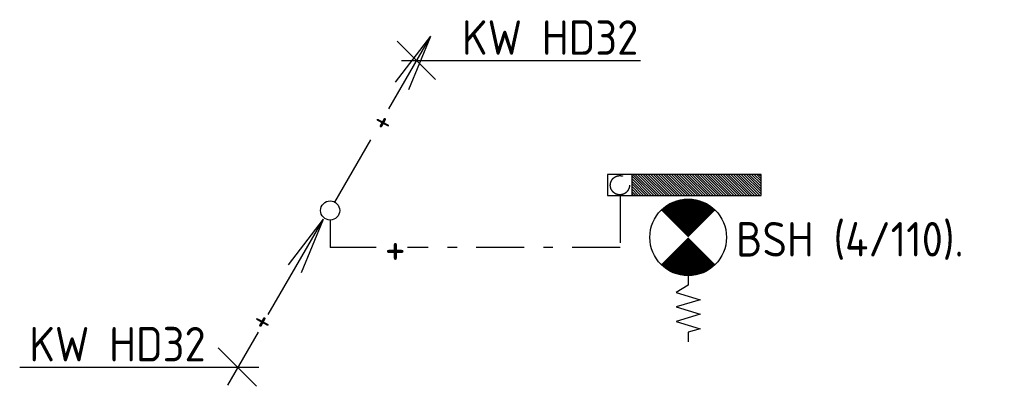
# Model space of a CAD drawing. Header units: millimetres. Extents: x -63669 to 19810, y 5754 to 49638.
# Tile 7 of 16: x -35646 to -30510, y 19255 to 21168. Entities that reach past the tile are written whole.
import ezdxf

# ---------------------------------------------------------------- set-up
doc = ezdxf.new("R2010")
doc.units = ezdxf.units.MM
doc.header["$LTSCALE"] = 50
for name, pattern in [('2322109', [10, 5, -2, 1, -2]), ('KOUDWATER', [8.4, 4.8, -1.2, 1.2, -1.2]), ('KOUDWATERTAP', [1.1, 0.5, -0.25, 0.1, -0.25])]:
    doc.linetypes.add(name, pattern=pattern)
for name, color, linetype in [('51-LEIDING', 3, 'Continuous'), ('52', 3, 'Continuous'), ('52-KOUD', 3, 'KOUDWATERTAP'), ('54', 3, 'Continuous'), ('WL531---', 132, 'Continuous'), ('WL5310--_KW', 2, 'KOUDWATER')]:
    doc.layers.add(name, color=color, linetype=linetype)
doc.styles.add('ISO', font='ISO.SHX')

# ---------------------------------------------------------------- blocks, each defined once
blk = doc.blocks.new('*X18')
at = {"color": 0}
for p, q in [((29158.4, 61985.8), (29262, 62089.3)), ((29158.4, 61999.2), (29248.5, 62089.3)), ((29158.4, 62012.7), (29235, 62089.3)), ((29158.4, 62026.2), (29221.6, 62089.3)), ((29158.4, 62039.6), (29208.1, 62089.3)), ((29158.4, 62053.1), (29194.6, 62089.3)), ((29158.4, 62066.6), (29181.1, 62089.3)), ((29158.4, 62080.1), (29167.7, 62089.3)), ((29158.4, 61972.3), (29268.4, 62082.3)), ((29158.4, 61958.8), (29268.4, 62068.8)), ((29158.4, 61945.4), (29268.4, 62055.4)), ((29158.4, 61931.9), (29268.4, 62041.9)), ((29158.4, 61918.4), (29268.4, 62028.4)), ((29158.4, 61904.9), (29268.4, 62014.9)), ((29158.4, 61891.5), (29268.4, 62001.5)), ((29158.4, 61878), (29268.4, 61988)), ((29158.4, 61864.5), (29268.4, 61974.5)), ((29158.4, 61851.1), (29268.4, 61961.1)), ((29158.4, 61837.6), (29268.4, 61947.6)), ((29158.4, 61824.1), (29268.4, 61934.1)), ((29158.4, 61810.7), (29268.4, 61920.7)), ((29158.4, 61797.2), (29268.4, 61907.2)), ((29158.4, 61783.7), (29268.4, 61893.7)), ((29158.4, 61770.2), (29268.4, 61880.2)), ((29158.4, 61756.8), (29268.4, 61866.8)), ((29158.4, 61743.3), (29268.4, 61853.3)), ((29158.4, 61729.8), (29268.4, 61839.8)), ((29158.4, 61716.4), (29268.4, 61826.4)), ((29158.4, 61702.9), (29268.4, 61812.9)), ((29158.4, 61689.4), (29268.4, 61799.4)), ((29158.4, 61675.9), (29268.4, 61785.9)), ((29158.4, 61662.5), (29268.4, 61772.5)), ((29158.4, 61649), (29268.4, 61759)), ((29158.4, 61635.5), (29268.4, 61745.5)), ((29158.4, 61622.1), (29268.4, 61732.1)), ((29158.4, 61608.6), (29268.4, 61718.6)), ((29158.4, 61595.1), (29268.4, 61705.1)), ((29158.4, 61581.7), (29268.4, 61691.7)), ((29158.4, 61568.2), (29268.4, 61678.2)), ((29158.4, 61554.7), (29268.4, 61664.7)), ((29158.4, 61541.2), (29268.4, 61651.2)), ((29158.4, 61527.8), (29268.4, 61637.8)), ((29158.4, 61514.3), (29268.4, 61624.3)), ((29158.4, 61500.8), (29268.4, 61610.8)), ((29158.4, 61487.4), (29268.4, 61597.4)), ((29158.4, 61473.9), (29268.4, 61583.9)), ((29158.4, 61460.4), (29268.4, 61570.4)), ((29158.4, 61447), (29268.4, 61557)), ((29158.4, 61433.5), (29268.4, 61543.5)), ((29158.4, 61420), (29268.4, 61530)), ((29168.3, 61416.4), (29268.4, 61516.5)), ((29181.7, 61416.4), (29268.4, 61503.1)), ((29195.2, 61416.4), (29268.4, 61489.6)), ((29208.7, 61416.4), (29268.4, 61476.1)), ((29222.2, 61416.4), (29268.4, 61462.7)), ((29235.6, 61416.4), (29268.4, 61449.2)), ((29249.1, 61416.4), (29268.4, 61435.7)), ((29262.6, 61416.4), (29268.4, 61422.2))]:
    blk.add_line(p, q, dxfattribs=at)
blk = doc.blocks.new('W3-44')
at = {"layer": '54', "color": 2, "const_width": 2}
for points in [[(1.293, 0.707, 0.414214), (1.293, -0.707, 1)], [(2.707, -0.707, 0.414214), (2.707, 0.707, 1)]]:
    blk.add_lwpolyline(points, format="xyb", dxfattribs=at)
at = {"layer": '54', "color": 7}
blk.add_lwpolyline([(4, 0), (4.5, 0), (4.878, -0.63), (5.256, 0.63), (5.634, -0.63), (6.011, 0.63), (6.389, -0.63), (6.767, 0.63), (6.956, 0), (7.456, 0)], dxfattribs=at)
at = {"layer": '54', "color": 2}
blk.add_circle((2, 0), 2, dxfattribs=at)

msp = doc.modelspace()

# ---------------------------------------------------------------- linework, layer by layer
at = {"layer": '51-LEIDING'}
for p, q in [((-31779, 20360.9), (-32579, 20360.9)), ((-32579, 20360.9), (-32579, 20250.9)), ((-32451.9, 20360.9), (-32451.9, 20250.9)), ((-31779, 20250.9), (-31779, 20360.9)), ((-32579, 20250.9), (-31779, 20250.9))]:
    msp.add_line(p, q, dxfattribs=at)
at = {"layer": '52', "color": 1, "linetype": 'Continuous'}
for p, q in [((-33720.2, 20702.9), (-33501.4, 21081.7)), ((-33684.8, 20842.8), (-33501.4, 21081.7)), ((-33616.7, 20803.5), (-33501.4, 21081.7)), ((-34001.4, 20215.7), (-33813.9, 20540.5)), ((-34350.4, 19629.9), (-34060.2, 20126.9)), ((-34243.5, 19888), (-34060.2, 20126.9)), ((-34175.4, 19848.7), (-34060.2, 20126.9)), ((-34560.2, 19260.9), (-34400.2, 19538))]:
    msp.add_line(p, q, dxfattribs=at)
msp.add_circle((-34026.4, 20172.4), 50, dxfattribs=at)
at = {"layer": 'WL531---', "linetype": '2322109'}
for p, q in [((-32514.3, 20252.8), (-32514.3, 19979.3)), ((-34026.4, 20122.2), (-34026.4, 19979.3)), ((-33786.1, 19979.3), (-34026.4, 19979.3)), ((-32514.3, 19979.3), (-33623.4, 19979.3))]:
    msp.add_line(p, q, dxfattribs=at)
msp.add_circle((-32515, 20304.3), 50, dxfattribs=at)
at = {"layer": 'WL5310--_KW', "color": 7, "linetype": 'Continuous'}
for p, q in [((-33676.8, 21055.1), (-33476.8, 20855.1)), ((-33653.8, 20955.7), (-32407.2, 20955.7)), ((-34609.7, 19454.9), (-34409.7, 19254.9)), ((-35645.7, 19355.6), (-34399, 19355.6))]:
    msp.add_line(p, q, dxfattribs=at)

# ---------------------------------------------------------------- block references
at = {"layer": '51-LEIDING', "color": 1, "rotation": 270}
msp.add_blockref('*X18', (-93868.2, 49519.3), dxfattribs=at)
at = {"layer": '51-LEIDING', "xscale": 100, "yscale": 100, "zscale": 100, "rotation": 270}
msp.add_blockref('W3-44', (-32158.9, 20232.2), dxfattribs=at)

# ---------------------------------------------------------------- texts
at = {"layer": '52', "color": 7, "style": 'ISO', "width": 0.75}
for p in [(-33716.1, 20571.7), (-34344.4, 19531.7)]:
    msp.add_text('+', height=150, rotation=61.3721, dxfattribs=at).set_placement(p)
at = {"layer": '52-KOUD', "color": 7, "style": 'ISO'}
msp.add_text('+', height=180, dxfattribs=at).set_placement((-33742, 19887.7))
at = {"layer": 'WL5310--_KW', "color": 7, "linetype": 'Continuous', "style": 'ISO'}
for p in [(-33339, 20984.8), (-35595.7, 19384.7)]:
    msp.add_text('KW HD32', height=180, dxfattribs=at).set_placement(p)
at = {"layer": 'WL5310--_KW', "color": 7, "style": 'ISO'}
msp.add_text('BSH (4/110).', height=180, dxfattribs=at).set_placement((-31909.2, 19932.2))

doc.saveas('drawing.dxf')
